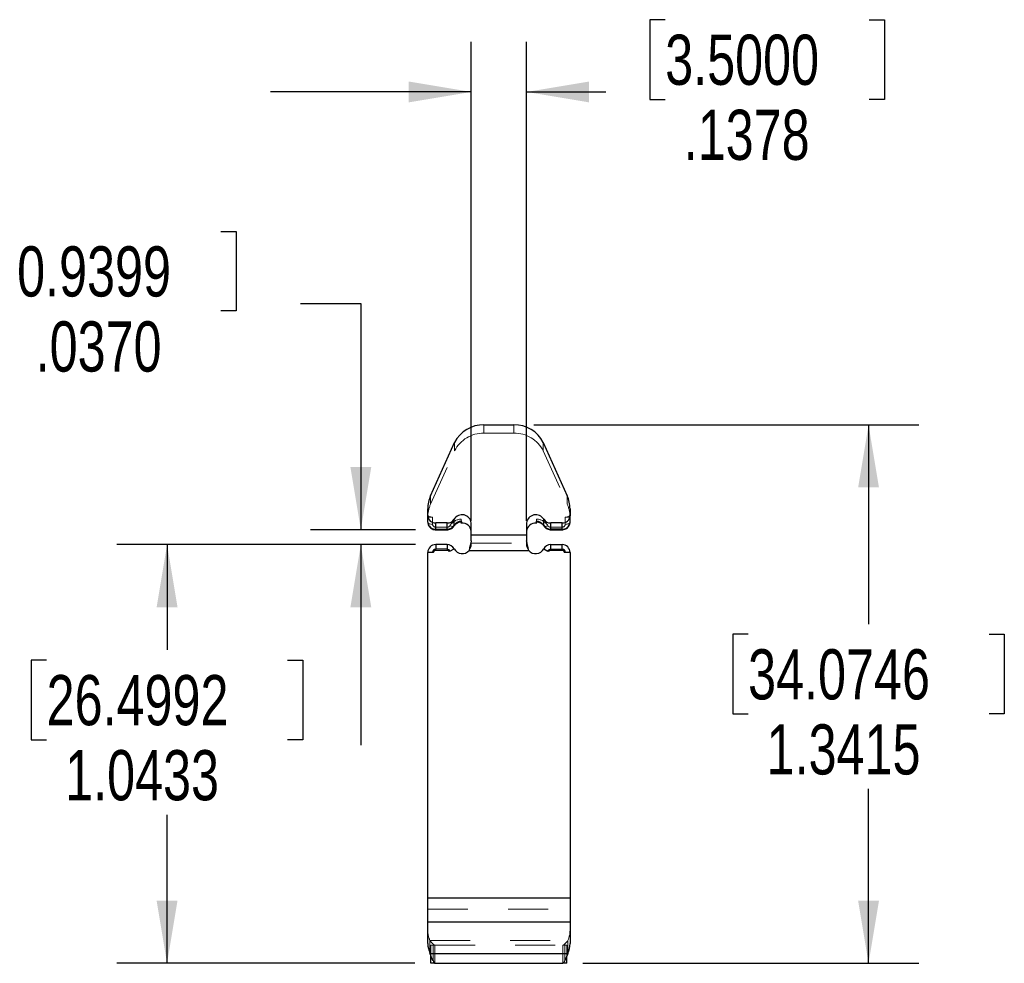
# Model space of a CAD drawing. Header units: inches. Extents: x -57.7 to -21.7, y -3.8 to 19.3.
# Tile 34 of 70: x -31.4 to -28.9, y 3.6 to 6. Entities that reach past the tile are written whole.
import ezdxf

# ---------------------------------------------------------------- set-up
doc = ezdxf.new("R2010")
doc.units = ezdxf.units.IN
doc.header["$LTSCALE"] = 0.5
doc.header["$MEASUREMENT"] = 0
doc.linetypes.add('HIDDEN', pattern=[0.225, 0.15, -0.075])
doc.layers.add('APP-M-S', color=30, linetype='Continuous')
doc.layers.add('SID-M-D', color=42, linetype='Continuous')
doc.styles.add('SLDTEXTSTYLE0', font='TXT', dxfattribs={"width": 0.75})

msp = doc.modelspace()

# ---------------------------------------------------------------- linework, layer by layer
at = {"layer": 'APP-M-S', "linetype": 'Continuous', "lineweight": 25}
for p, q in [((-30.24364, 4.9425), (-30.16916, 4.9425)), ((-30.37653, 4.76604), (-30.31675, 4.8986)), ((-30.09605, 4.8986), (-30.03628, 4.76604)), ((-30.38357, 4.71551), (-30.38357, 4.73362)), ((-30.38357, 4.70006), (-30.38357, 4.71551)), ((-30.02924, 4.73362), (-30.02924, 4.71551)), ((-30.02924, 4.70006), (-30.02924, 4.71551)), ((-30.3354, 4.69805), (-30.36388, 4.69805)), ((-30.36388, 4.6826), (-30.36388, 4.69805)), ((-30.3354, 4.6826), (-30.3354, 4.69805)), ((-30.31818, 4.69097), (-30.31827, 4.69079)), ((-30.31798, 4.69194), (-30.31818, 4.69097)), ((-30.31798, 4.69194), (-30.31798, 4.70739)), ((-30.29994, 4.70125), (-30.2996, 4.69717)), ((-30.2996, 4.69717), (-30.2996, 4.70262)), ((-30.2753, 4.6688), (-30.2753, 4.69805)), ((-30.1375, 4.69805), (-30.1375, 4.6688)), ((-30.1132, 4.70262), (-30.1132, 4.69717)), ((-30.1132, 4.69717), (-30.11286, 4.70126)), ((-30.09483, 4.69194), (-30.09483, 4.70739)), ((-30.09462, 4.69097), (-30.09483, 4.69194)), ((-30.09453, 4.69079), (-30.09462, 4.69097)), ((-30.04892, 4.69805), (-30.0774, 4.69805)), ((-30.0774, 4.6826), (-30.0774, 4.69805)), ((-30.04892, 4.6826), (-30.04892, 4.69805)), ((-30.36388, 4.6826), (-30.3354, 4.6826)), ((-30.36388, 4.6826), (-30.36388, 4.68126)), ((-30.36388, 4.68126), (-30.3354, 4.68126)), ((-30.3354, 4.6826), (-30.3354, 4.68126)), ((-30.2753, 4.65367), (-30.2753, 4.6688)), ((-30.2753, 4.6688), (-30.1375, 4.6688)), ((-30.1375, 4.6688), (-30.1375, 4.65367)), ((-30.04892, 4.6826), (-30.0774, 4.6826)), ((-30.0774, 4.68126), (-30.0774, 4.6826)), ((-30.0774, 4.68126), (-30.04892, 4.68126)), ((-30.04892, 4.68126), (-30.04892, 4.6826)), ((-30.36388, 4.64426), (-30.36388, 4.63245)), ((-30.3354, 4.64426), (-30.36388, 4.64426)), ((-30.3354, 4.64426), (-30.3354, 4.63245)), ((-30.0774, 4.63245), (-30.0774, 4.64426)), ((-30.0774, 4.64426), (-30.04892, 4.64426)), ((-30.04892, 4.63245), (-30.04892, 4.64426)), ((-30.38357, 3.7641), (-30.38357, 4.62457)), ((-30.37176, 4.62457), (-30.38357, 4.62457)), ((-30.3354, 4.63245), (-30.36388, 4.63245)), ((-30.32843, 4.62824), (-30.31798, 4.63373)), ((-30.28059, 4.62971), (-30.13221, 4.62971)), ((-30.09483, 4.63373), (-30.08437, 4.62824)), ((-30.0774, 4.63245), (-30.04892, 4.63245)), ((-30.02924, 4.62457), (-30.04105, 4.62457)), ((-30.02924, 4.62457), (-30.02924, 3.7641)), ((-30.38357, 3.7641), (-30.02924, 3.7641)), ((-30.38357, 3.70425), (-30.38357, 3.7641)), ((-30.02924, 3.7641), (-30.02924, 3.70425)), ((-30.38357, 3.70425), (-30.02924, 3.70425)), ((-30.38357, 3.6504), (-30.38357, 3.70425)), ((-30.02924, 3.70425), (-30.02924, 3.6504)), ((-30.37831, 3.62577), (-30.03449, 3.62577)), ((-30.37569, 3.60098), (-30.37569, 3.61897)), ((-30.03711, 3.60098), (-30.03711, 3.61878)), ((-30.3659, 3.60098), (-30.37569, 3.60098)), ((-30.3659, 3.60098), (-30.0469, 3.60098)), ((-30.03711, 3.60098), (-30.0469, 3.60098))]:
    msp.add_line(p, q, dxfattribs=at)
at = {"layer": 'APP-M-S', "linetype": 'HIDDEN', "lineweight": 18}
for p, q in [((-30.24364, 4.9216), (-30.24364, 4.9425)), ((-30.24364, 4.9216), (-30.24364, 4.9425)), ((-30.16916, 4.9216), (-30.16916, 4.9425)), ((-30.16916, 4.9216), (-30.16916, 4.9425)), ((-30.24364, 4.9216), (-30.16916, 4.9216)), ((-30.31675, 4.87769), (-30.31675, 4.8986)), ((-30.31675, 4.87769), (-30.31675, 4.8986)), ((-30.09605, 4.87769), (-30.09605, 4.8986)), ((-30.09605, 4.87769), (-30.09605, 4.8986)), ((-30.37653, 4.74514), (-30.31675, 4.87769)), ((-30.09605, 4.87769), (-30.03628, 4.74514)), ((-30.37653, 4.74514), (-30.37653, 4.76604)), ((-30.37653, 4.74514), (-30.37653, 4.76604)), ((-30.03628, 4.74514), (-30.03628, 4.76604)), ((-30.03628, 4.74514), (-30.03628, 4.76604)), ((-30.38357, 4.71817), (-30.38334, 4.7171)), ((-30.37176, 4.71271), (-30.38357, 4.71271)), ((-30.38334, 4.7171), (-30.38267, 4.71608)), ((-30.38267, 4.71608), (-30.38158, 4.71514)), ((-30.38158, 4.71514), (-30.38011, 4.71431)), ((-30.38011, 4.71431), (-30.37832, 4.71363)), ((-30.37832, 4.71363), (-30.37628, 4.71313)), ((-30.37628, 4.71313), (-30.37406, 4.71282)), ((-30.37406, 4.71282), (-30.37176, 4.71271)), ((-30.37176, 4.71271), (-30.37176, 4.69461)), ((-30.37176, 4.71271), (-30.37176, 4.69461)), ((-30.04105, 4.71271), (-30.03874, 4.71282)), ((-30.04105, 4.71271), (-30.04105, 4.69461)), ((-30.02924, 4.71271), (-30.04105, 4.71271)), ((-30.04105, 4.71271), (-30.04105, 4.69461)), ((-30.03874, 4.71282), (-30.03653, 4.71313)), ((-30.03653, 4.71313), (-30.03448, 4.71363)), ((-30.03448, 4.71363), (-30.0327, 4.71431)), ((-30.0327, 4.71431), (-30.03123, 4.71514)), ((-30.03123, 4.71514), (-30.03013, 4.71608)), ((-30.03013, 4.71608), (-30.02946, 4.7171)), ((-30.02946, 4.7171), (-30.02924, 4.71817)), ((-30.38357, 4.70006), (-30.38334, 4.699)), ((-30.38334, 4.699), (-30.38357, 4.70006)), ((-30.38334, 4.699), (-30.38267, 4.69797)), ((-30.38267, 4.69797), (-30.38334, 4.699)), ((-30.38267, 4.69797), (-30.38158, 4.69703)), ((-30.38158, 4.69703), (-30.38267, 4.69797)), ((-30.38158, 4.69703), (-30.38011, 4.6962)), ((-30.38011, 4.6962), (-30.38158, 4.69703)), ((-30.38011, 4.6962), (-30.37832, 4.69552)), ((-30.37832, 4.69552), (-30.38011, 4.6962)), ((-30.37832, 4.69552), (-30.37628, 4.69502)), ((-30.37628, 4.69502), (-30.37832, 4.69552)), ((-30.37628, 4.69502), (-30.37406, 4.69471)), ((-30.37406, 4.69471), (-30.37628, 4.69502)), ((-30.37406, 4.69471), (-30.37176, 4.69461)), ((-30.37176, 4.69461), (-30.37406, 4.69471)), ((-30.36388, 4.6826), (-30.36388, 4.69805)), ((-30.36388, 4.68762), (-30.3354, 4.68762)), ((-30.36388, 4.68762), (-30.3354, 4.68762)), ((-30.36388, 4.68762), (-30.36388, 4.68131)), ((-30.36388, 4.68126), (-30.36388, 4.68762)), ((-30.3354, 4.6826), (-30.3354, 4.69805)), ((-30.3354, 4.68762), (-30.3354, 4.68131)), ((-30.3354, 4.68126), (-30.3354, 4.68762)), ((-30.32843, 4.69136), (-30.32639, 4.69051)), ((-30.32639, 4.69051), (-30.32843, 4.69136)), ((-30.32639, 4.69051), (-30.32443, 4.68991)), ((-30.32443, 4.68991), (-30.32639, 4.69051)), ((-30.32443, 4.68991), (-30.32262, 4.68957)), ((-30.32262, 4.68957), (-30.32443, 4.68991)), ((-30.32262, 4.68957), (-30.32104, 4.68951)), ((-30.32104, 4.68951), (-30.32262, 4.68957)), ((-30.32104, 4.68951), (-30.31974, 4.68973)), ((-30.31974, 4.68973), (-30.32104, 4.68951)), ((-30.31974, 4.68973), (-30.31877, 4.69022)), ((-30.31877, 4.69022), (-30.31974, 4.68973)), ((-30.31877, 4.69022), (-30.31818, 4.69097)), ((-30.31827, 4.69079), (-30.31877, 4.69022)), ((-30.31818, 4.69097), (-30.31798, 4.69194)), ((-30.31798, 4.69194), (-30.31798, 4.70739)), ((-30.30047, 4.70762), (-30.29994, 4.70125)), ((-30.11286, 4.70126), (-30.11233, 4.70762)), ((-30.09483, 4.69194), (-30.09483, 4.70739)), ((-30.09483, 4.69194), (-30.09462, 4.69097)), ((-30.09462, 4.69097), (-30.09403, 4.69022)), ((-30.09403, 4.69022), (-30.09453, 4.69079)), ((-30.09403, 4.69022), (-30.09306, 4.68973)), ((-30.09306, 4.68973), (-30.09403, 4.69022)), ((-30.09306, 4.68973), (-30.09176, 4.68951)), ((-30.09176, 4.68951), (-30.09306, 4.68973)), ((-30.09176, 4.68951), (-30.09018, 4.68957)), ((-30.09018, 4.68957), (-30.09176, 4.68951)), ((-30.09018, 4.68957), (-30.08837, 4.68991)), ((-30.08837, 4.68991), (-30.09018, 4.68957)), ((-30.08837, 4.68991), (-30.08641, 4.69051)), ((-30.08641, 4.69051), (-30.08837, 4.68991)), ((-30.08641, 4.69051), (-30.08437, 4.69136)), ((-30.08437, 4.69136), (-30.08641, 4.69051)), ((-30.0774, 4.6826), (-30.0774, 4.69805)), ((-30.04892, 4.68762), (-30.0774, 4.68762)), ((-30.04892, 4.68762), (-30.0774, 4.68762)), ((-30.0774, 4.68762), (-30.0774, 4.68131)), ((-30.0774, 4.68762), (-30.0774, 4.68126)), ((-30.04892, 4.6826), (-30.04892, 4.69805)), ((-30.04892, 4.68762), (-30.04892, 4.68131)), ((-30.04892, 4.68762), (-30.04892, 4.68126)), ((-30.04105, 4.69461), (-30.03874, 4.69471)), ((-30.03874, 4.69471), (-30.04105, 4.69461)), ((-30.03874, 4.69471), (-30.03653, 4.69502)), ((-30.03653, 4.69502), (-30.03874, 4.69471)), ((-30.03653, 4.69502), (-30.03448, 4.69552)), ((-30.03448, 4.69552), (-30.03653, 4.69502)), ((-30.03448, 4.69552), (-30.0327, 4.6962)), ((-30.0327, 4.6962), (-30.03448, 4.69552)), ((-30.0327, 4.6962), (-30.03123, 4.69703)), ((-30.03123, 4.69703), (-30.0327, 4.6962)), ((-30.03123, 4.69703), (-30.03013, 4.69797)), ((-30.03013, 4.69797), (-30.03123, 4.69703)), ((-30.03013, 4.69797), (-30.02946, 4.699)), ((-30.02946, 4.699), (-30.03013, 4.69797)), ((-30.02946, 4.699), (-30.02924, 4.70006)), ((-30.02924, 4.70006), (-30.02946, 4.699)), ((-30.36388, 4.6826), (-30.3354, 4.6826)), ((-30.2753, 4.6688), (-30.1375, 4.6688)), ((-30.04892, 4.6826), (-30.0774, 4.6826)), ((-30.36388, 4.62971), (-30.36388, 4.64426)), ((-30.36388, 4.64426), (-30.36388, 4.62971)), ((-30.36388, 4.63245), (-30.36388, 4.64426)), ((-30.3354, 4.62971), (-30.3354, 4.64426)), ((-30.3354, 4.64426), (-30.3354, 4.62971)), ((-30.3354, 4.63245), (-30.3354, 4.64426)), ((-30.2753, 4.65367), (-30.2753, 4.64086)), ((-30.2753, 4.64789), (-30.1375, 4.64789)), ((-30.2753, 4.64789), (-30.1375, 4.64789)), ((-30.1375, 4.65367), (-30.1375, 4.64086)), ((-30.0774, 4.64426), (-30.0774, 4.62971)), ((-30.0774, 4.62971), (-30.0774, 4.64426)), ((-30.0774, 4.64426), (-30.0774, 4.63245)), ((-30.04892, 4.64426), (-30.04892, 4.62971)), ((-30.04892, 4.62971), (-30.04892, 4.64426)), ((-30.04892, 4.64426), (-30.04892, 4.63245)), ((-30.36902, 4.62457), (-30.37176, 4.62457)), ((-30.3354, 4.63245), (-30.36388, 4.63245)), ((-30.3354, 4.62971), (-30.36388, 4.62971)), ((-30.3354, 4.62971), (-30.36388, 4.62971)), ((-30.33086, 4.62696), (-30.32843, 4.62824)), ((-30.28059, 4.62971), (-30.13221, 4.62971)), ((-30.28059, 4.62971), (-30.13221, 4.62971)), ((-30.28059, 4.62971), (-30.13221, 4.62971)), ((-30.28059, 4.62971), (-30.28059, 4.62971)), ((-30.28059, 4.62971), (-30.28059, 4.62971)), ((-30.13221, 4.62971), (-30.13221, 4.62971)), ((-30.13221, 4.62971), (-30.13221, 4.62971)), ((-30.08437, 4.62824), (-30.08195, 4.62696)), ((-30.0774, 4.63245), (-30.04892, 4.63245)), ((-30.0774, 4.62971), (-30.04892, 4.62971)), ((-30.0774, 4.62971), (-30.04892, 4.62971)), ((-30.04105, 4.62457), (-30.04378, 4.62457)), ((-30.38357, 3.7641), (-30.02924, 3.7641)), ((-30.38357, 3.7641), (-30.02924, 3.7641)), ((-30.38357, 3.7641), (-30.02924, 3.7641)), ((-30.38357, 3.73626), (-30.02924, 3.73626)), ((-30.38357, 3.73626), (-30.02924, 3.73626)), ((-30.38357, 3.70425), (-30.02924, 3.70425)), ((-30.37831, 3.62577), (-30.37831, 3.65779)), ((-30.37831, 3.65779), (-30.03449, 3.65779)), ((-30.37831, 3.65779), (-30.03449, 3.65779)), ((-30.03449, 3.65779), (-30.03449, 3.62577)), ((-30.37569, 3.61897), (-30.37569, 3.64626)), ((-30.3659, 3.64626), (-30.37569, 3.64626)), ((-30.37028, 3.60762), (-30.37028, 3.64935)), ((-30.3659, 3.64626), (-30.0469, 3.64626)), ((-30.3659, 3.64626), (-30.3659, 3.60098)), ((-30.03711, 3.64626), (-30.0469, 3.64626)), ((-30.0469, 3.60098), (-30.0469, 3.64626)), ((-30.04252, 3.60762), (-30.04252, 3.64935)), ((-30.03711, 3.61878), (-30.03711, 3.64626)), ((-30.37831, 3.62577), (-30.03449, 3.62577))]:
    msp.add_line(p, q, dxfattribs=at)
at = {"layer": 'APP-M-S', "linetype": 'Continuous', "lineweight": 25}
for centre, radius, start, end in [((-30.24584, 4.86334), 0.07919, 88.40776, 153.56486), ((-30.16696, 4.86334), 0.07919, 26.43514, 91.59224), ((-30.3048, 4.73349), 0.07877, 155.59238, 179.90843), ((-30.10801, 4.73349), 0.07877, 0.09157, 24.40762), ((-30.36493, 4.71669), 0.01867, 183.63205, 273.22121), ((-30.29821, 4.69555), 0.02304, 6.23129, 149.08098), ((-30.1146, 4.69555), 0.02304, 30.91902, 173.76871), ((-30.04787, 4.71669), 0.01867, 266.77879, 356.36795), ((-30.36493, 4.70124), 0.01867, 183.63205, 273.22121), ((-30.33497, 4.71816), 0.02012, 268.75688, 327.6211), ((-30.33497, 4.70271), 0.02012, 268.75688, 327.6211), ((-30.29858, 4.67972), 0.02293, 92.5592, 147.79917), ((-30.30249, 4.70216), 0.00293, 342.65838, 9.13306), ((-30.29693, 4.67565), 0.02169, 3.95333, 97.06729), ((-30.11587, 4.67565), 0.02169, 82.93271, 176.04667), ((-30.11034, 4.70216), 0.0029, 170.7553, 197.50581), ((-30.11423, 4.67972), 0.02293, 32.20083, 87.4408), ((-30.07784, 4.71816), 0.02012, 212.3789, 271.24312), ((-30.07784, 4.70271), 0.02012, 212.3789, 271.24312), ((-30.04787, 4.70124), 0.01867, 266.77879, 356.36795), ((-30.36388, 4.62457), 0.01969, 90, 180), ((-30.3354, 4.62457), 0.01969, 27.71775, 90), ((-30.0774, 4.62457), 0.01969, 90, 152.28225), ((-30.04892, 4.62457), 0.01969, 0, 90), ((-30.36388, 4.62457), 0.00787, 90, 180), ((-30.3354, 4.62457), 0.00787, 27.71775, 90), ((-30.29794, 4.64426), 0.02264, 207.71775, 320.00983), ((-30.11487, 4.64426), 0.02264, 219.99017, 332.28225), ((-30.0774, 4.62457), 0.00787, 90, 152.28225), ((-30.04892, 4.62457), 0.00787, 0, 90), ((-30.32217, 3.65062), 0.06139, 180.20381, 203.87332), ((-30.09063, 3.65062), 0.06139, 336.12668, 359.79619)]:
    msp.add_arc(centre, radius, start, end, dxfattribs=at)
at = {"layer": 'APP-M-S', "linetype": 'HIDDEN', "lineweight": 18}
for centre, radius, start, end in [((-30.24584, 4.84244), 0.07919, 88.40776, 153.56486), ((-30.16696, 4.84244), 0.07919, 26.43514, 91.59224), ((-30.3048, 4.71259), 0.07877, 155.59238, 179.90843), ((-30.10801, 4.71259), 0.07877, 0.09157, 24.40762), ((-30.36493, 4.70124), 0.01867, 183.63205, 273.22121), ((-30.3643, 4.69508), 0.00747, 183.63205, 273.22121), ((-30.3643, 4.69508), 0.00747, 183.63205, 273.22121), ((-30.33497, 4.70271), 0.02012, 268.75688, 327.6211), ((-30.33523, 4.69567), 0.00805, 268.75688, 327.6211), ((-30.33523, 4.69567), 0.00805, 268.75688, 327.6211), ((-30.29891, 4.67277), 0.03489, 92.5592, 147.79917), ((-30.29891, 4.67277), 0.03489, 92.5592, 147.79917), ((-30.29858, 4.67972), 0.02293, 92.5592, 147.79917), ((-30.26607, 4.7086), 0.03442, 181.63633, 192.27132), ((-30.11423, 4.67972), 0.02293, 32.20083, 87.4408), ((-30.14687, 4.70861), 0.03455, 347.75577, 358.34794), ((-30.11389, 4.67277), 0.03489, 32.20083, 87.4408), ((-30.11389, 4.67277), 0.03489, 32.20083, 87.4408), ((-30.07784, 4.70271), 0.02012, 212.3789, 271.24312), ((-30.07757, 4.69567), 0.00805, 212.3789, 271.24312), ((-30.07757, 4.69567), 0.00805, 212.3789, 271.24312), ((-30.04787, 4.70124), 0.01867, 266.77879, 356.36795), ((-30.0485, 4.69508), 0.00747, 266.77879, 356.36795), ((-30.0485, 4.69508), 0.00747, 266.77879, 356.36795), ((-30.36388, 4.62457), 0.00787, 90, 180), ((-30.36388, 4.62457), 0.00514, 90, 180), ((-30.36388, 4.62457), 0.00514, 90, 180), ((-30.3354, 4.62457), 0.00787, 27.71775, 90), ((-30.3354, 4.62457), 0.00514, 27.71775, 90), ((-30.3354, 4.62457), 0.00514, 27.71775, 90), ((-30.0774, 4.62457), 0.00787, 90, 152.28225), ((-30.0774, 4.62457), 0.00514, 90, 152.28225), ((-30.0774, 4.62457), 0.00514, 90, 152.28225), ((-30.04892, 4.62457), 0.00787, 0, 90), ((-30.04892, 4.62457), 0.00514, 0, 90), ((-30.04892, 4.62457), 0.00514, 0, 90), ((-30.32217, 3.68263), 0.06139, 180.20381, 203.87332), ((-30.09063, 3.68263), 0.06139, 336.12668, 359.79619)]:
    msp.add_arc(centre, radius, start, end, dxfattribs=at)
at = {"layer": 'APP-M-S', "linetype": 'Continuous', "lineweight": 25}
for points, knots in [([(-30.38357, 4.70006), (-30.38347, 4.69862), (-30.38325, 4.69556), (-30.38145, 4.69115), (-30.37854, 4.68719), (-30.37466, 4.68408), (-30.37011, 4.68202), (-30.36638, 4.68131), (-30.36431, 4.68127), (-30.36388, 4.68126)], [0, 0, 0, 0, 0.1437756, 0.3064739, 0.4681105, 0.6305263, 0.7952172, 0.9582077, 1, 1, 1, 1]), ([(-30.3354, 4.68126), (-30.3341, 4.68134), (-30.33103, 4.68151), (-30.32639, 4.68309), (-30.32208, 4.68592), (-30.31953, 4.68875), (-30.31848, 4.69045), (-30.31827, 4.69079)], [0, 0, 0, 0, 0.1900006, 0.4465151, 0.7057347, 0.9399648, 1, 1, 1, 1]), ([(-30.31827, 4.69079), (-30.31792, 4.69135), (-30.31673, 4.69321), (-30.31391, 4.69609), (-30.3095, 4.69889), (-30.30464, 4.70071), (-30.30126, 4.7011), (-30.2997, 4.70129)], [0, 0, 0, 0, 0.1016481, 0.3408676, 0.5747463, 0.8039322, 1, 1, 1, 1]), ([(-30.1131, 4.70129), (-30.11228, 4.70121), (-30.10967, 4.70096), (-30.10542, 4.69981), (-30.10083, 4.69748), (-30.09703, 4.69442), (-30.09536, 4.69199), (-30.09453, 4.69079)], [0, 0, 0, 0, 0.1033703, 0.32773, 0.5523928, 0.7781854, 1, 1, 1, 1]), ([(-30.09453, 4.69079), (-30.09375, 4.68964), (-30.09204, 4.68715), (-30.08832, 4.68418), (-30.08376, 4.68205), (-30.07997, 4.68131), (-30.07784, 4.68127), (-30.0774, 4.68126)], [0, 0, 0, 0, 0.2044652, 0.4450633, 0.6884269, 0.9363608, 1, 1, 1, 1]), ([(-30.04892, 4.68126), (-30.04762, 4.68134), (-30.04455, 4.68151), (-30.03991, 4.6831), (-30.03545, 4.68601), (-30.03197, 4.69003), (-30.02983, 4.69466), (-30.02925, 4.69813), (-30.02924, 4.69987), (-30.02924, 4.70006)], [0, 0, 0, 0, 0.1285177, 0.302026, 0.477364, 0.6523974, 0.8250193, 0.9814474, 1, 1, 1, 1])]:
    msp.add_open_spline(points, degree=3, knots=knots, dxfattribs=at)
for points in [[(-30.2753, 4.65367), (-30.27706, 4.64591), (-30.27883, 4.63781), (-30.28059, 4.62971)], [(-30.13221, 4.62971), (-30.13397, 4.63781), (-30.13574, 4.64591), (-30.1375, 4.65367)], [(-30.37028, 3.60762), (-30.37296, 3.61187), (-30.37563, 3.61805), (-30.37831, 3.62577)], [(-30.37028, 3.60762), (-30.36882, 3.60325), (-30.36736, 3.60098), (-30.3659, 3.60098)], [(-30.04252, 3.60762), (-30.04398, 3.60325), (-30.04544, 3.60098), (-30.0469, 3.60098)], [(-30.03449, 3.62577), (-30.03717, 3.61805), (-30.03984, 3.61187), (-30.04252, 3.60762)]]:
    msp.add_open_spline(points, degree=3, dxfattribs=at)
at = {"layer": 'APP-M-S', "linetype": 'HIDDEN', "lineweight": 18}
for points in [[(-30.28059, 4.62971), (-30.27883, 4.63348), (-30.27706, 4.63724), (-30.2753, 4.64086)], [(-30.1375, 4.64086), (-30.13574, 4.63724), (-30.13397, 4.63348), (-30.13221, 4.62971)], [(-30.37028, 3.64935), (-30.37296, 3.65132), (-30.37563, 3.6542), (-30.37831, 3.65779)], [(-30.03449, 3.65779), (-30.03717, 3.6542), (-30.03984, 3.65132), (-30.04252, 3.64935)], [(-30.3659, 3.64626), (-30.36736, 3.64626), (-30.36882, 3.64731), (-30.37028, 3.64935)], [(-30.04252, 3.64935), (-30.04398, 3.64731), (-30.04544, 3.64626), (-30.0469, 3.64626)]]:
    msp.add_open_spline(points, degree=3, dxfattribs=at)
at = {"layer": 'SID-M-D'}
for p, q in [((-29.79202, 5.95199), (-29.8301, 5.95199)), ((-29.8301, 5.95199), (-29.8301, 5.75355)), ((-29.28403, 5.95199), (-29.24595, 5.95199)), ((-29.24595, 5.95199), (-29.24595, 5.75355)), ((-30.2753, 4.70367), (-30.2753, 5.89696)), ((-30.1375, 4.70367), (-30.1375, 5.89696)), ((-30.2753, 5.77196), (-30.7753, 5.77196)), ((-30.1375, 5.77196), (-29.93973, 5.77196)), ((-29.8301, 5.75355), (-29.79202, 5.75355)), ((-29.24595, 5.75355), (-29.28403, 5.75355)), ((-30.89888, 5.42465), (-30.8608, 5.42465)), ((-30.8608, 5.42465), (-30.8608, 5.22621)), ((-30.8608, 5.22621), (-30.89888, 5.22621)), ((-30.70046, 5.24462), (-30.55046, 5.24462)), ((-30.55046, 5.24462), (-30.55046, 4.68126)), ((-30.11916, 4.9425), (-29.16032, 4.9425)), ((-29.28532, 4.9425), (-29.28532, 4.44617)), ((-30.41388, 4.68126), (-30.67546, 4.68126)), ((-30.41388, 4.64426), (-31.15823, 4.64426)), ((-31.03323, 4.64426), (-31.03323, 4.38184)), ((-30.41388, 4.64426), (-30.67546, 4.64426)), ((-30.55046, 4.64426), (-30.55046, 4.14426)), ((-29.5855, 4.42078), (-29.62358, 4.42078)), ((-29.62358, 4.42078), (-29.62358, 4.22234)), ((-28.98515, 4.42078), (-28.94706, 4.42078)), ((-28.94706, 4.42078), (-28.94706, 4.22234)), ((-31.3334, 4.35645), (-31.37149, 4.35645)), ((-31.37149, 4.35645), (-31.37149, 4.15801)), ((-30.73306, 4.35645), (-30.69497, 4.35645)), ((-30.69497, 4.35645), (-30.69497, 4.15801)), ((-29.62358, 4.22234), (-29.5855, 4.22234)), ((-28.94706, 4.22234), (-28.98515, 4.22234)), ((-31.37149, 4.15801), (-31.3334, 4.15801)), ((-30.69497, 4.15801), (-30.73306, 4.15801)), ((-29.28532, 3.60098), (-29.28532, 4.03532)), ((-31.03323, 3.60098), (-31.03323, 3.97099)), ((-30.4159, 3.60098), (-31.15823, 3.60098)), ((-29.9969, 3.60098), (-29.16032, 3.60098))]:
    msp.add_line(p, q, dxfattribs=at)
for points in [[(-30.2753, 5.77196), (-30.4313, 5.79796), (-30.4313, 5.74596)], [(-30.1375, 5.77196), (-29.9815, 5.74596), (-29.9815, 5.79796)], [(-29.28532, 4.9425), (-29.31132, 4.7865), (-29.25932, 4.7865)], [(-30.55046, 4.68126), (-30.52446, 4.83726), (-30.57646, 4.83726)], [(-31.03323, 4.64426), (-31.05923, 4.48826), (-31.00723, 4.48826)], [(-30.55046, 4.64426), (-30.57646, 4.48826), (-30.52446, 4.48826)], [(-31.03323, 3.60098), (-31.00723, 3.75698), (-31.05923, 3.75698)], [(-29.28532, 3.60098), (-29.25932, 3.75698), (-29.31132, 3.75698)]]:
    msp.add_solid(points, dxfattribs=at)

# ---------------------------------------------------------------- texts
at = {"layer": 'SID-M-D', "style": 'SLDTEXTSTYLE0', "width": 0.75}
for s, p in [('3.5000', (-29.79202, 5.78969)), ('.1378', (-29.74584, 5.60267)), ('0.9399', (-31.40687, 5.26235)), ('.0370', (-31.36069, 5.07532)), ('34.0746', (-29.5855, 4.25848)), ('26.4992', (-31.3334, 4.19414)), ('1.3415', (-29.53932, 4.07145)), ('1.0433', (-31.28722, 4.00712))]:
    msp.add_text(s, height=0.125, dxfattribs=at).set_placement(p)

doc.saveas('drawing.dxf')
